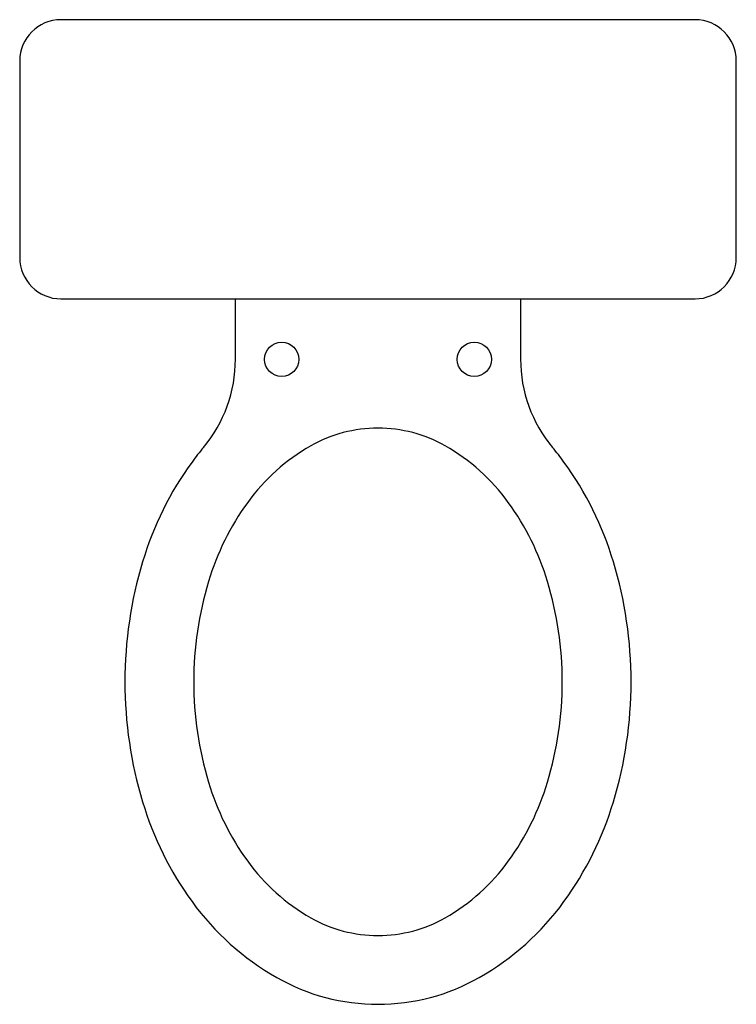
# Model space of a CAD drawing. Extents: x 111.187 to 111.708, y -1.38 to -0.664.
import ezdxf

# ---------------------------------------------------------------- set-up
doc = ezdxf.new("R2010")
doc.units = 0
doc.header["$MEASUREMENT"] = 0
doc.layers.add('MUEB-SANIT', color=251, linetype='CONTINUOUS')

msp = doc.modelspace()

# ---------------------------------------------------------------- linework, layer by layer
at = {"layer": 'MUEB-SANIT'}
for p, q in [((111.67839, -0.66402), (111.21739, -0.66402)), ((111.18739, -0.69402), (111.18739, -0.83702)), ((111.70839, -0.83702), (111.70839, -0.69402)), ((111.21739, -0.86702), (111.67839, -0.86702)), ((111.34426, -0.9109), (111.34426, -0.86702)), ((111.55152, -0.86702), (111.55152, -0.9109))]:
    msp.add_line(p, q, dxfattribs=at)
for centre in [(111.37789, -0.91102), (111.51789, -0.91102)]:
    msp.add_circle(centre, 0.0125, dxfattribs=at)
for centre, radius, start, end in [((111.21739, -0.69402), 0.03, 90, 180), ((111.67839, -0.69402), 0.03, 0, 90), ((111.21739, -0.83702), 0.03, 180, 270), ((111.67839, -0.83702), 0.03, 270, 0), ((111.24426, -0.9109), 0.1, 320.08124, 0), ((111.65152, -0.9109), 0.1, 180, 219.91876), ((111.44789, -1.05972), 0.0987, 90, 119.69682), ((111.44789, -1.05972), 0.0987, 60.30318, 90), ((111.47141, -1.10095), 0.19617, 140.08124, 144.00957), ((111.47141, -1.10095), 0.14617, 119.69682, 144.00957), ((111.42437, -1.10095), 0.14617, 35.99043, 60.30318), ((111.42437, -1.10095), 0.19617, 35.99043, 39.91876), ((111.50851, -1.1279), 0.24203, 144.00957, 163.25671), ((111.38727, -1.1279), 0.24203, 16.74329, 35.99043), ((111.50851, -1.1279), 0.19203, 144.00957, 163.25671), ((111.38727, -1.1279), 0.19203, 16.74329, 35.99043), ((111.56707, -1.14552), 0.30318, 163.25671, 180), ((111.32871, -1.14552), 0.30318, 360, 16.74329), ((111.56707, -1.14552), 0.25318, 163.25671, 180), ((111.32871, -1.14552), 0.25318, 360, 16.74329), ((111.56707, -1.14552), 0.30318, 180, 196.74329), ((111.56707, -1.14552), 0.25318, 180, 196.74329), ((111.32871, -1.14552), 0.25318, 343.25671, 0), ((111.32871, -1.14552), 0.30318, 343.25671, 0), ((111.50851, -1.16313), 0.19203, 196.74329, 215.99043), ((111.38727, -1.16313), 0.19203, 324.00957, 343.25671), ((111.50851, -1.16313), 0.24203, 196.74329, 215.99043), ((111.38727, -1.16313), 0.24203, 324.00957, 343.25671), ((111.47141, -1.19008), 0.14617, 215.99043, 240.30318), ((111.42437, -1.19008), 0.14617, 299.69682, 324.00957), ((111.47141, -1.19008), 0.19617, 215.99043, 240.30318), ((111.42437, -1.19008), 0.19617, 299.69682, 324.00957), ((111.44789, -1.23131), 0.0987, 240.30318, 270), ((111.44789, -1.23131), 0.0987, 270, 299.69682), ((111.44789, -1.23131), 0.1487, 240.30318, 270), ((111.44789, -1.23131), 0.1487, 270, 299.69682)]:
    msp.add_arc(centre, radius, start, end, dxfattribs=at)

doc.saveas('drawing.dxf')
